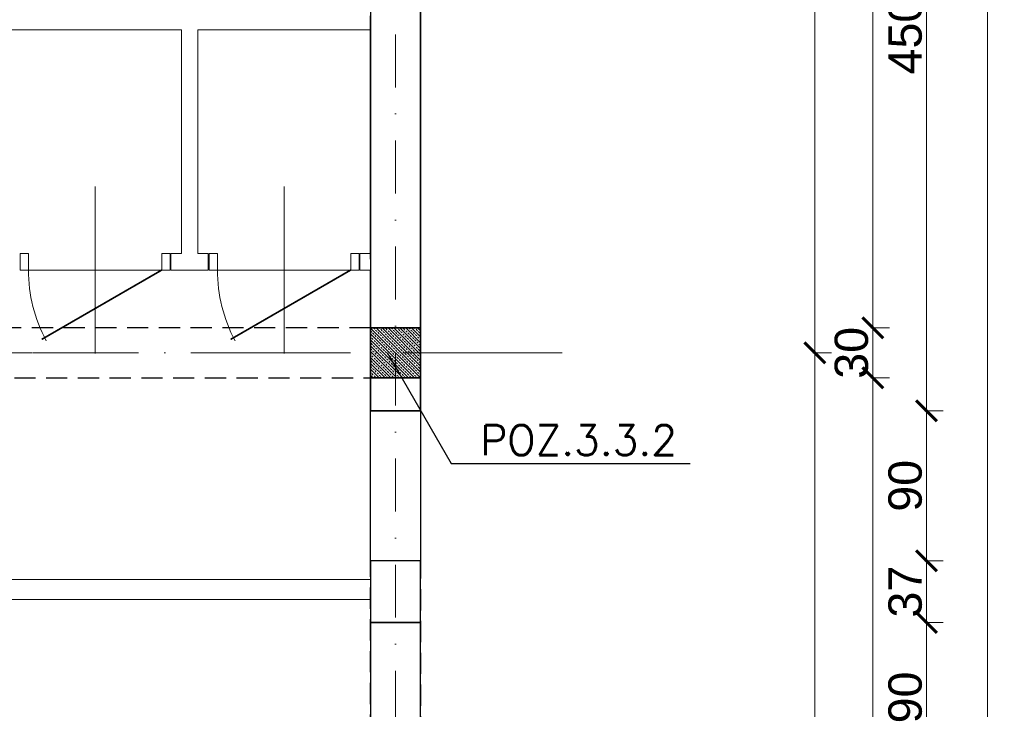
# Model space of a CAD drawing. Extents: x 4615668 to 9294084, y 5328875 to 10688993.
# Tile 40 of 67: x 4663045 to 4663636, y 5333537 to 5333950. Entities that reach past the tile are written whole.
import ezdxf

# ---------------------------------------------------------------- set-up
doc = ezdxf.new("R2010")
doc.units = 0
doc.header["$MEASUREMENT"] = 0
doc.linetypes.add('DASHDOT', pattern=[25.4, 12.7, -6.35, 0, -6.35])
doc.linetypes.add('DASHED', pattern=[19.05, 12.7, -6.35])
for name, color, linetype, lineweight in [('K-BELKI', 5, 'DASHED', 30), ('K-OPISY', 252, 'Continuous', 15), ('K-SCIANY CIENKI', 163, 'Continuous', 30), ('K-WIDOK', 45, 'Continuous', 20), ('K-WYMIARY', 7, 'Continuous', 15), ('Osie', 175, 'DASHDOT', 9)]:
    doc.layers.add(name, color=color, linetype=linetype, lineweight=lineweight)
doc.layers.add('sciany', color=1, linetype='Continuous')
doc.layers.add('STOLARKA', color=4, linetype='Continuous')
doc.styles.add('Arial Narrow 20', font='arial.ttf', dxfattribs={"height": 20})
doc.styles.add('Simplex', font='simplex.shx')
doc.dimstyles.new('1do100 ok', dxfattribs={"dimscale": 0.5, "dimtxt": 12, "dimasz": 25, "dimexe": 20, "dimexo": 0, "dimgap": 5, "dimtad": 1, "dimdec": 0, "dimzin": 9, "dimtxsty": 'Arial Narrow 20', "dimblk": 'ARCHTICK', "dimcen": 3, "dimdle": 20, "dimclrd": 256, "dimclre": 256, "dimclrt": 256, "dimadec": 0, "dimazin": 2, "dimtfac": 1, "dimtdec": 0, "dimtix": 1, "dimtmove": 2, "dimatfit": 3, "dimldrblk": 'NONE', "dimfxl": 0, "dimtvp": 1, "dimtolj": 1, "dimtzin": 0, "dimlwd": 5, "dimlwe": 5, "dimarcsym": 0})
doc.dimstyles.new('1do50', dxfattribs={"dimscale": 5, "dimtxt": 2.5, "dimasz": 2.5, "dimexe": 2.5, "dimexo": 0.5, "dimgap": 1, "dimtad": 1, "dimdec": 1, "dimrnd": 0.5, "dimzin": 12, "dimdsep": 46, "dimtxsty": 'Simplex', "dimblk": 'OBLIQUE', "dimcen": 0.5, "dimdle": 2.5, "dimclrd": 256, "dimclre": 256, "dimclrt": 256, "dimadec": 1, "dimazin": 3, "dimtfac": 1, "dimtdec": 1, "dimtix": 1, "dimtmove": 0, "dimatfit": 3, "dimfxl": 0, "dimtolj": 1, "dimtzin": 0, "dimarcsym": 0})

# ---------------------------------------------------------------- blocks, each defined once
blk = doc.blocks.new('_Oblique')
at = {"color": 0, "linetype": 'ByBlock', "lineweight": -2}
blk.add_line((-0.5, -0.5), (0.5, 0.5), dxfattribs=at)
blk = doc.blocks.new('G$C61CBF25F')
at = {"layer": 'Osie', "lineweight": 0, "ltscale": 2.5}
for p, q in [((1425, 0), (1425, 1880)), ((1525, 1240), (-5, 1240))]:
    blk.add_line(p, q, dxfattribs=at)
blk = doc.blocks.new('_ArchTick')
at = {"color": 0, "linetype": 'ByBlock', "const_width": 0.15}
blk.add_lwpolyline([(-0.5, -0.5), (0.5, 0.5)], dxfattribs=at)
blk = doc.blocks.new('*D7063')
at = {"layer": 'Defpoints', "color": 0}
for p in [(4663285.74, 5334580.6), (4663285.74, 5334305.57), (4661925.74, 5333765.57)]:
    blk.add_point(p, dxfattribs=at)
at = {"layer": 'K-WYMIARY', "lineweight": 5, "ltscale": 40}
for p, q in [((4661925.74, 5334579.35), (4661925.74, 5334590.6)), ((4663285.74, 5334579.35), (4663285.74, 5334590.6)), ((4661915.74, 5334580.6), (4663295.74, 5334580.6))]:
    blk.add_line(p, q, dxfattribs=at)
at = {"layer": 'K-WYMIARY', "linetype": 'ByBlock', "lineweight": 5, "xscale": 12.5, "yscale": 12.5, "zscale": 12.5, "rotation": 180}
blk.add_blockref('_ArchTick', (4661925.74, 5334580.6), dxfattribs=at)
at = {"layer": 'K-WYMIARY', "linetype": 'ByBlock', "lineweight": 5, "xscale": 12.5, "yscale": 12.5, "zscale": 12.5}
blk.add_blockref('_ArchTick', (4663285.74, 5334580.6), dxfattribs=at)
at = {"layer": 'K-WYMIARY', "lineweight": 0, "ltscale": 40, "insert": (4662605.74, 5334593.32), "char_height": 20, "attachment_point": 5, "style": 'Arial Narrow 20'}
blk.add_mtext('\\A1;1360', dxfattribs=at)
blk = doc.blocks.new('_None')
blk = doc.blocks.new('*D7065')
at = {"layer": 'Defpoints', "color": 0}
for p in [(4663285.71, 5334290.57), (4663370.74, 5333750.57), (4663522.35, 5333750.57)]:
    blk.add_point(p, dxfattribs=at)
at = {"layer": 'K-WYMIARY', "lineweight": 5, "ltscale": 40}
for p, q in [((4663522.35, 5334300.57), (4663522.35, 5333740.57)), ((4663521.1, 5334290.57), (4663532.35, 5334290.57)), ((4663521.1, 5333750.57), (4663532.35, 5333750.57))]:
    blk.add_line(p, q, dxfattribs=at)
at = {"layer": 'K-WYMIARY', "linetype": 'ByBlock', "lineweight": 5, "xscale": 12.5, "yscale": 12.5, "zscale": 12.5}
for p, rotation in [((4663522.35, 5334290.57), 90), ((4663522.35, 5333750.57), 270)]:
    blk.add_blockref('_ArchTick', p, dxfattribs=dict(at, rotation=rotation))
at = {"layer": 'K-WYMIARY', "lineweight": 0, "ltscale": 40, "insert": (4663509.64, 5334020.57), "char_height": 20, "attachment_point": 5, "rotation": 90, "style": 'Arial Narrow 20'}
blk.add_mtext('\\A1;540', dxfattribs=at)
blk = doc.blocks.new('*D7066')
at = {"layer": 'Defpoints', "color": 0}
for p in [(4663370.74, 5333750.57), (4663370.74, 5333150.57), (4663522.35, 5333150.57)]:
    blk.add_point(p, dxfattribs=at)
at = {"layer": 'K-WYMIARY', "lineweight": 5, "ltscale": 40}
for p, q in [((4663522.35, 5333760.57), (4663522.35, 5333140.57)), ((4663521.1, 5333750.57), (4663532.35, 5333750.57)), ((4663521.1, 5333150.57), (4663532.35, 5333150.57))]:
    blk.add_line(p, q, dxfattribs=at)
at = {"layer": 'K-WYMIARY', "linetype": 'ByBlock', "lineweight": 5, "xscale": 12.5, "yscale": 12.5, "zscale": 12.5}
for p, rotation in [((4663522.35, 5333750.57), 90), ((4663522.35, 5333150.57), 270)]:
    blk.add_blockref('_ArchTick', p, dxfattribs=dict(at, rotation=rotation))
at = {"layer": 'K-WYMIARY', "lineweight": 0, "ltscale": 40, "insert": (4663509.64, 5333450.57), "char_height": 20, "attachment_point": 5, "rotation": 90, "style": 'Arial Narrow 20'}
blk.add_mtext('\\A1;600', dxfattribs=at)
blk = doc.blocks.new('*D7072')
at = {"layer": 'Defpoints', "color": 0}
for p in [(4663285.74, 5333765.57), (4663557.07, 5333765.57), (4663285.74, 5333165.57)]:
    blk.add_point(p, dxfattribs=at)
at = {"layer": 'K-WYMIARY', "lineweight": 5, "ltscale": 40}
for p, q in [((4663557.07, 5333155.57), (4663557.07, 5333775.57)), ((4663555.82, 5333765.57), (4663567.07, 5333765.57)), ((4663555.82, 5333165.57), (4663567.07, 5333165.57))]:
    blk.add_line(p, q, dxfattribs=at)
at = {"layer": 'K-WYMIARY', "linetype": 'ByBlock', "lineweight": 5, "xscale": 12.5, "yscale": 12.5, "zscale": 12.5}
for p, rotation in [((4663557.07, 5333765.57), 90), ((4663557.07, 5333165.57), 270)]:
    blk.add_blockref('_ArchTick', p, dxfattribs=dict(at, rotation=rotation))
at = {"layer": 'K-WYMIARY', "lineweight": 0, "ltscale": 40, "insert": (4663544.36, 5333465.57), "char_height": 20, "attachment_point": 5, "rotation": 90, "style": 'Arial Narrow 20'}
blk.add_mtext('\\A1;600', dxfattribs=at)
blk = doc.blocks.new('*D7073')
at = {"layer": 'Defpoints', "color": 0}
for p in [(4663285.74, 5333765.57), (4663285.63, 5333735.57), (4663557.07, 5333735.57)]:
    blk.add_point(p, dxfattribs=at)
at = {"layer": 'K-WYMIARY', "lineweight": 5, "ltscale": 40}
for p, q in [((4663557.07, 5333765.57), (4663557.07, 5333778.07)), ((4663557.07, 5333775.57), (4663557.07, 5333725.57)), ((4663555.82, 5333765.57), (4663567.07, 5333765.57)), ((4663555.82, 5333735.57), (4663567.07, 5333735.57)), ((4663557.07, 5333735.57), (4663557.07, 5333723.07))]:
    blk.add_line(p, q, dxfattribs=at)
at = {"layer": 'K-WYMIARY', "linetype": 'ByBlock', "lineweight": 5, "xscale": 12.5, "yscale": 12.5, "zscale": 12.5}
for p, rotation in [((4663557.07, 5333765.57), 270), ((4663557.07, 5333735.57), 90)]:
    blk.add_blockref('_ArchTick', p, dxfattribs=dict(at, rotation=rotation))
at = {"layer": 'K-WYMIARY', "lineweight": 0, "ltscale": 40, "insert": (4663544.35, 5333750.57), "char_height": 20, "attachment_point": 5, "rotation": 90, "style": 'Arial Narrow 20'}
blk.add_mtext('\\A1;30', dxfattribs=at)
blk = doc.blocks.new('*D7074')
at = {"layer": 'Defpoints', "color": 0}
for p in [(4663285.74, 5334275.56), (4663557.07, 5334275.56), (4663283.91, 5333765.57)]:
    blk.add_point(p, dxfattribs=at)
at = {"layer": 'K-WYMIARY', "lineweight": 5, "ltscale": 40}
for p, q in [((4663557.07, 5333755.57), (4663557.07, 5334285.56)), ((4663555.82, 5334275.56), (4663567.07, 5334275.56)), ((4663555.82, 5333765.57), (4663567.07, 5333765.57))]:
    blk.add_line(p, q, dxfattribs=at)
at = {"layer": 'K-WYMIARY', "linetype": 'ByBlock', "lineweight": 5, "xscale": 12.5, "yscale": 12.5, "zscale": 12.5}
for p, rotation in [((4663557.07, 5334275.56), 90), ((4663557.07, 5333765.57), 270)]:
    blk.add_blockref('_ArchTick', p, dxfattribs=dict(at, rotation=rotation))
at = {"layer": 'K-WYMIARY', "lineweight": 0, "ltscale": 40, "insert": (4663544.36, 5334020.57), "char_height": 20, "attachment_point": 5, "rotation": 90, "style": 'Arial Narrow 20'}
blk.add_mtext('\\A1;510', dxfattribs=at)
blk = doc.blocks.new('*D7085')
at = {"layer": 'Defpoints', "color": 0}
for p in [(4663285.74, 5333588.88), (4663589.29, 5333588.88), (4663285.74, 5333498.92)]:
    blk.add_point(p, dxfattribs=at)
at = {"layer": 'K-WYMIARY', "lineweight": 5, "ltscale": 40}
for p, q in [((4663589.29, 5333488.92), (4663589.29, 5333598.88)), ((4663588.04, 5333588.88), (4663599.29, 5333588.88)), ((4663588.04, 5333498.92), (4663599.29, 5333498.92))]:
    blk.add_line(p, q, dxfattribs=at)
at = {"layer": 'K-WYMIARY', "linetype": 'ByBlock', "lineweight": 5, "xscale": 12.5, "yscale": 12.5, "zscale": 12.5}
for p, rotation in [((4663589.29, 5333588.88), 90), ((4663589.29, 5333498.92), 270)]:
    blk.add_blockref('_ArchTick', p, dxfattribs=dict(at, rotation=rotation))
at = {"layer": 'K-WYMIARY', "lineweight": 0, "ltscale": 40, "insert": (4663576.58, 5333543.9), "char_height": 20, "attachment_point": 5, "rotation": 90, "style": 'Arial Narrow 20'}
blk.add_mtext('\\A1;90', dxfattribs=at)
blk = doc.blocks.new('*D7086')
at = {"layer": 'Defpoints', "color": 0}
for p in [(4663285.74, 5333625.82), (4663589.29, 5333625.82), (4663285.74, 5333588.88)]:
    blk.add_point(p, dxfattribs=at)
at = {"layer": 'K-WYMIARY', "lineweight": 5, "ltscale": 40}
for p, q in [((4663589.29, 5333578.88), (4663589.29, 5333635.82)), ((4663588.04, 5333625.82), (4663599.29, 5333625.82)), ((4663588.04, 5333588.88), (4663599.29, 5333588.88))]:
    blk.add_line(p, q, dxfattribs=at)
at = {"layer": 'K-WYMIARY', "linetype": 'ByBlock', "lineweight": 5, "xscale": 12.5, "yscale": 12.5, "zscale": 12.5}
for p, rotation in [((4663589.29, 5333625.82), 90), ((4663589.29, 5333588.88), 270)]:
    blk.add_blockref('_ArchTick', p, dxfattribs=dict(at, rotation=rotation))
at = {"layer": 'K-WYMIARY', "lineweight": 0, "ltscale": 40, "insert": (4663576.58, 5333607.35), "char_height": 20, "attachment_point": 5, "rotation": 90, "style": 'Arial Narrow 20'}
blk.add_mtext('\\A1;37', dxfattribs=at)
blk = doc.blocks.new('*D7087')
at = {"layer": 'Defpoints', "color": 0}
for p in [(4663285.74, 5333715.82), (4663589.29, 5333715.82), (4663285.74, 5333625.82)]:
    blk.add_point(p, dxfattribs=at)
at = {"layer": 'K-WYMIARY', "lineweight": 5, "ltscale": 40}
for p, q in [((4663589.29, 5333615.82), (4663589.29, 5333725.82)), ((4663588.04, 5333715.82), (4663599.29, 5333715.82)), ((4663588.04, 5333625.82), (4663599.29, 5333625.82))]:
    blk.add_line(p, q, dxfattribs=at)
at = {"layer": 'K-WYMIARY', "linetype": 'ByBlock', "lineweight": 5, "xscale": 12.5, "yscale": 12.5, "zscale": 12.5}
for p, rotation in [((4663589.29, 5333715.82), 90), ((4663589.29, 5333625.82), 270)]:
    blk.add_blockref('_ArchTick', p, dxfattribs=dict(at, rotation=rotation))
at = {"layer": 'K-WYMIARY', "lineweight": 0, "ltscale": 40, "insert": (4663576.58, 5333670.82), "char_height": 20, "attachment_point": 5, "rotation": 90, "style": 'Arial Narrow 20'}
blk.add_mtext('\\A1;90', dxfattribs=at)
blk = doc.blocks.new('*D7088')
at = {"layer": 'Defpoints', "color": 0}
for p in [(4663285.74, 5334165.82), (4663589.29, 5334165.82), (4663285.74, 5333715.82)]:
    blk.add_point(p, dxfattribs=at)
at = {"layer": 'K-WYMIARY', "lineweight": 5, "ltscale": 40}
for p, q in [((4663589.29, 5333705.82), (4663589.29, 5334175.82)), ((4663588.04, 5334165.82), (4663599.29, 5334165.82)), ((4663588.04, 5333715.82), (4663599.29, 5333715.82))]:
    blk.add_line(p, q, dxfattribs=at)
at = {"layer": 'K-WYMIARY', "linetype": 'ByBlock', "lineweight": 5, "xscale": 12.5, "yscale": 12.5, "zscale": 12.5}
for p, rotation in [((4663589.29, 5334165.82), 90), ((4663589.29, 5333715.82), 270)]:
    blk.add_blockref('_ArchTick', p, dxfattribs=dict(at, rotation=rotation))
at = {"layer": 'K-WYMIARY', "lineweight": 0, "ltscale": 40, "insert": (4663576.58, 5333940.82), "char_height": 20, "attachment_point": 5, "rotation": 90, "style": 'Arial Narrow 20'}
blk.add_mtext('\\A1;450', dxfattribs=at)
blk = doc.blocks.new('*D7091')
at = {"layer": 'Defpoints', "color": 0}
for p in [(4663285.74, 5334305.57), (4663285.74, 5332595.57), (4663625.99, 5332595.57)]:
    blk.add_point(p, dxfattribs=at)
at = {"layer": 'K-WYMIARY', "lineweight": 5, "ltscale": 40}
for p, q in [((4663625.99, 5334315.57), (4663625.99, 5332585.57)), ((4663624.74, 5334305.57), (4663635.99, 5334305.57)), ((4663624.74, 5332595.57), (4663635.99, 5332595.57))]:
    blk.add_line(p, q, dxfattribs=at)
at = {"layer": 'K-WYMIARY', "linetype": 'ByBlock', "lineweight": 5, "xscale": 12.5, "yscale": 12.5, "zscale": 12.5}
for p, rotation in [((4663625.99, 5334305.57), 90), ((4663625.99, 5332595.57), 270)]:
    blk.add_blockref('_ArchTick', p, dxfattribs=dict(at, rotation=rotation))
at = {"layer": 'K-WYMIARY', "lineweight": 0, "ltscale": 40, "insert": (4663613.28, 5333450.57), "char_height": 20, "attachment_point": 5, "rotation": 90, "style": 'Arial Narrow 20'}
blk.add_mtext('\\A1;1710', dxfattribs=at)

msp = doc.modelspace()

# ---------------------------------------------------------------- linework, layer by layer
at = {"layer": 'K-BELKI'}
for points in [[(4663285.74, 5332625.57), (4663255.74, 5332625.57), (4663255.74, 5334275.57), (4663285.74, 5334275.57)], [(4663255.74, 5333765.57), (4662165.74, 5333765.57), (4662165.74, 5333735.57), (4663255.74, 5333735.57)]]:
    msp.add_lwpolyline(points, close=True, dxfattribs=at)
at = {"layer": 'K-BELKI', "color": 5, "ltscale": 40}
for points in [[(4663285.74, 5333625.82), (4663255.74, 5333625.82), (4663255.74, 5333715.82), (4663285.74, 5333715.82)], [(4663255.74, 5333498.92), (4663285.74, 5333498.92), (4663285.74, 5333588.88), (4663255.74, 5333588.88)]]:
    msp.add_lwpolyline(points, close=True, dxfattribs=at)
at = {"layer": 'K-SCIANY CIENKI'}
for p, q in [((4663255.74, 5334165.82), (4663255.74, 5333765.57)), ((4663285.74, 5333765.57), (4663285.74, 5334165.82)), ((4663285.74, 5334165.82), (4663285.74, 5333715.82)), ((4663255.74, 5333810.22), (4663255.74, 5333944.35)), ((4663255.74, 5333715.82), (4663255.74, 5333800.22)), ((4663255.74, 5333765.57), (4663285.74, 5333765.57)), ((4663285.74, 5333735.57), (4663255.74, 5333735.57)), ((4663255.74, 5333735.57), (4663255.74, 5333715.82)), ((4663285.74, 5333715.82), (4663285.74, 5333735.57)), ((4663285.74, 5333715.82), (4663255.74, 5333715.82)), ((4663255.74, 5333715.82), (4663285.74, 5333715.82)), ((4663285.74, 5333625.82), (4663255.74, 5333625.82)), ((4663255.74, 5333625.82), (4663255.74, 5333588.88)), ((4663285.74, 5333588.88), (4663285.74, 5333625.82)), ((4663255.74, 5333588.88), (4663285.74, 5333588.88))]:
    msp.add_line(p, q, dxfattribs=at)
at = {"layer": 'K-SCIANY CIENKI', "linetype": 'ByBlock', "lineweight": -2}
msp.add_line((4663255.74, 5333735.57), (4663256.1, 5333735.57), dxfattribs=at)
msp.add_lwpolyline([(4663255.74, 5333716), (4663255.74, 5333735.57)], dxfattribs=at)
at = {"layer": 'K-SCIANY CIENKI'}
msp.add_solid([(4663255.77, 5333716), (4663255.74, 5333715.82), (4663255.71, 5333716)], dxfattribs=at)
at = {"layer": 'K-WIDOK', "linetype": 'Continuous', "lineweight": 0}
for p, q in [((4663255.74, 5333765.45), (4663285.63, 5333735.57)), ((4663257.41, 5333765.55), (4663258.29, 5333764.67)), ((4663259.17, 5333765.57), (4663285.74, 5333738.99)), ((4663260.93, 5333765.57), (4663261.39, 5333765.11)), ((4663262.7, 5333765.57), (4663285.74, 5333742.52)), ((4663264.47, 5333765.57), (4663264.48, 5333765.55)), ((4663264.92, 5333765.11), (4663265.81, 5333764.23)), ((4663266.24, 5333765.57), (4663285.74, 5333746.06)), ((4663268.02, 5333765.55), (4663268.9, 5333764.67)), ((4663269.77, 5333765.57), (4663285.74, 5333749.59)), ((4663271.54, 5333765.57), (4663271.99, 5333765.11)), ((4663273.31, 5333765.57), (4663285.74, 5333753.13)), ((4663275.07, 5333765.57), (4663275.09, 5333765.55)), ((4663275.53, 5333765.11), (4663276.41, 5333764.23)), ((4663276.84, 5333765.57), (4663285.74, 5333756.66)), ((4663278.62, 5333765.55), (4663279.51, 5333764.67)), ((4663280.38, 5333765.57), (4663285.74, 5333760.2)), ((4663282.15, 5333765.57), (4663282.6, 5333765.11)), ((4663283.91, 5333765.57), (4663285.74, 5333763.74)), ((4663285.68, 5333765.57), (4663285.69, 5333765.55)), ((4663255.74, 5333763.68), (4663256.53, 5333762.9)), ((4663255.74, 5333761.92), (4663282.09, 5333735.57)), ((4663255.74, 5333760.15), (4663256.08, 5333759.81)), ((4663256.53, 5333759.37), (4663257.41, 5333758.48)), ((4663256.97, 5333762.46), (4663257.85, 5333761.58)), ((4663258.29, 5333761.13), (4663259.18, 5333760.25)), ((4663258.74, 5333764.23), (4663259.62, 5333763.34)), ((4663259.62, 5333759.81), (4663260.5, 5333758.92)), ((4663260.06, 5333762.9), (4663260.94, 5333762.02)), ((4663261.39, 5333761.58), (4663262.27, 5333760.69)), ((4663261.83, 5333764.67), (4663262.71, 5333763.79)), ((4663262.71, 5333760.25), (4663263.6, 5333759.37)), ((4663263.15, 5333763.34), (4663264.04, 5333762.46)), ((4663264.04, 5333758.92), (4663264.92, 5333758.04)), ((4663264.48, 5333762.02), (4663265.36, 5333761.13)), ((4663265.81, 5333760.69), (4663266.69, 5333759.81)), ((4663266.25, 5333763.79), (4663267.13, 5333762.9)), ((4663267.13, 5333759.37), (4663268.02, 5333758.48)), ((4663267.57, 5333762.46), (4663268.46, 5333761.58)), ((4663268.9, 5333761.13), (4663269.78, 5333760.25)), ((4663269.34, 5333764.23), (4663270.23, 5333763.34)), ((4663270.23, 5333759.81), (4663271.11, 5333758.92)), ((4663270.67, 5333762.9), (4663271.55, 5333762.02)), ((4663271.99, 5333761.58), (4663272.88, 5333760.69)), ((4663272.44, 5333764.67), (4663273.32, 5333763.79)), ((4663273.32, 5333760.25), (4663274.2, 5333759.37)), ((4663273.76, 5333763.34), (4663274.64, 5333762.46)), ((4663274.64, 5333758.92), (4663275.53, 5333758.04)), ((4663275.09, 5333762.02), (4663275.97, 5333761.13)), ((4663276.41, 5333760.69), (4663277.3, 5333759.81)), ((4663276.85, 5333763.79), (4663277.74, 5333762.9)), ((4663277.74, 5333759.37), (4663278.62, 5333758.48)), ((4663278.18, 5333762.46), (4663279.06, 5333761.58)), ((4663279.51, 5333761.13), (4663280.39, 5333760.25)), ((4663279.95, 5333764.23), (4663280.83, 5333763.34)), ((4663280.83, 5333759.81), (4663281.72, 5333758.92)), ((4663281.27, 5333762.9), (4663282.16, 5333762.02)), ((4663282.6, 5333761.58), (4663283.48, 5333760.69)), ((4663283.04, 5333764.67), (4663283.93, 5333763.79)), ((4663283.93, 5333760.25), (4663284.81, 5333759.37)), ((4663284.37, 5333763.34), (4663285.25, 5333762.46)), ((4663285.25, 5333758.92), (4663285.74, 5333758.43)), ((4663285.69, 5333762.02), (4663285.74, 5333761.97)), ((4663255.74, 5333758.38), (4663278.56, 5333735.57)), ((4663255.74, 5333754.85), (4663275.02, 5333735.57)), ((4663255.74, 5333753.08), (4663256.53, 5333752.3)), ((4663256.08, 5333756.27), (4663256.97, 5333755.39)), ((4663257.41, 5333754.95), (4663258.29, 5333754.06)), ((4663257.85, 5333758.04), (4663258.74, 5333757.16)), ((4663258.74, 5333753.62), (4663259.62, 5333752.74)), ((4663259.18, 5333756.71), (4663260.06, 5333755.83)), ((4663260.5, 5333755.39), (4663261.39, 5333754.51)), ((4663260.94, 5333758.48), (4663261.83, 5333757.6)), ((4663261.83, 5333754.06), (4663262.71, 5333753.18)), ((4663262.27, 5333757.16), (4663263.15, 5333756.27)), ((4663263.6, 5333755.83), (4663264.48, 5333754.95)), ((4663264.92, 5333754.51), (4663265.81, 5333753.62)), ((4663265.36, 5333757.6), (4663266.25, 5333756.71)), ((4663266.25, 5333753.18), (4663267.13, 5333752.3)), ((4663266.69, 5333756.27), (4663267.57, 5333755.39)), ((4663268.02, 5333754.95), (4663268.9, 5333754.06)), ((4663268.46, 5333758.04), (4663269.34, 5333757.16)), ((4663269.34, 5333753.62), (4663270.23, 5333752.74)), ((4663269.78, 5333756.71), (4663270.67, 5333755.83)), ((4663271.11, 5333755.39), (4663271.99, 5333754.51)), ((4663271.55, 5333758.48), (4663272.44, 5333757.6)), ((4663272.44, 5333754.06), (4663273.32, 5333753.18)), ((4663272.88, 5333757.16), (4663273.76, 5333756.27)), ((4663274.2, 5333755.83), (4663275.09, 5333754.95)), ((4663275.53, 5333754.51), (4663276.41, 5333753.62)), ((4663275.97, 5333757.6), (4663276.85, 5333756.71)), ((4663276.85, 5333753.18), (4663277.74, 5333752.3)), ((4663277.3, 5333756.27), (4663278.18, 5333755.39)), ((4663278.62, 5333754.95), (4663279.51, 5333754.06)), ((4663279.06, 5333758.04), (4663279.95, 5333757.16)), ((4663279.95, 5333753.62), (4663280.83, 5333752.74)), ((4663280.39, 5333756.71), (4663281.27, 5333755.83)), ((4663281.72, 5333755.39), (4663282.6, 5333754.51)), ((4663282.16, 5333758.48), (4663283.04, 5333757.6)), ((4663283.04, 5333754.06), (4663283.93, 5333753.18)), ((4663283.48, 5333757.16), (4663284.37, 5333756.27)), ((4663284.81, 5333755.83), (4663285.69, 5333754.95)), ((4663255.74, 5333751.31), (4663271.49, 5333735.57)), ((4663255.74, 5333749.54), (4663256.08, 5333749.2)), ((4663255.74, 5333747.77), (4663267.95, 5333735.57)), ((4663256.53, 5333748.76), (4663257.41, 5333747.88)), ((4663256.97, 5333751.85), (4663257.85, 5333750.97)), ((4663257.85, 5333747.43), (4663258.74, 5333746.55)), ((4663258.29, 5333750.53), (4663259.18, 5333749.64)), ((4663259.62, 5333749.2), (4663260.5, 5333748.32)), ((4663260.06, 5333752.3), (4663260.94, 5333751.41)), ((4663260.94, 5333747.88), (4663261.83, 5333746.99)), ((4663261.39, 5333750.97), (4663262.27, 5333750.09)), ((4663262.71, 5333749.64), (4663263.6, 5333748.76)), ((4663263.15, 5333752.74), (4663264.04, 5333751.85)), ((4663264.04, 5333748.32), (4663264.92, 5333747.43)), ((4663264.48, 5333751.41), (4663265.36, 5333750.53)), ((4663265.36, 5333746.99), (4663266.25, 5333746.11)), ((4663265.81, 5333750.09), (4663266.69, 5333749.2)), ((4663267.13, 5333748.76), (4663268.02, 5333747.88)), ((4663267.57, 5333751.85), (4663268.46, 5333750.97)), ((4663268.46, 5333747.43), (4663269.34, 5333746.55)), ((4663268.9, 5333750.53), (4663269.78, 5333749.64)), ((4663270.23, 5333749.2), (4663271.11, 5333748.32)), ((4663270.67, 5333752.3), (4663271.55, 5333751.41)), ((4663271.55, 5333747.88), (4663272.44, 5333746.99)), ((4663271.99, 5333750.97), (4663272.88, 5333750.09)), ((4663273.32, 5333749.64), (4663274.2, 5333748.76)), ((4663273.76, 5333752.74), (4663274.64, 5333751.85)), ((4663274.64, 5333748.32), (4663275.53, 5333747.43)), ((4663275.09, 5333751.41), (4663275.97, 5333750.53)), ((4663275.97, 5333746.99), (4663276.85, 5333746.11)), ((4663276.41, 5333750.09), (4663277.3, 5333749.2)), ((4663277.74, 5333748.76), (4663278.62, 5333747.88)), ((4663278.18, 5333751.85), (4663279.06, 5333750.97)), ((4663279.06, 5333747.43), (4663279.95, 5333746.55)), ((4663279.51, 5333750.53), (4663280.39, 5333749.64)), ((4663280.83, 5333749.2), (4663281.72, 5333748.32)), ((4663281.27, 5333752.3), (4663282.16, 5333751.41)), ((4663282.16, 5333747.88), (4663283.04, 5333746.99)), ((4663282.6, 5333750.97), (4663283.48, 5333750.09)), ((4663283.93, 5333749.64), (4663284.81, 5333748.76)), ((4663284.37, 5333752.74), (4663285.25, 5333751.85)), ((4663285.25, 5333748.32), (4663285.74, 5333747.83)), ((4663285.69, 5333751.41), (4663285.74, 5333751.36)), ((4663255.74, 5333744.24), (4663264.42, 5333735.57)), ((4663255.74, 5333742.47), (4663256.53, 5333741.69)), ((4663256.08, 5333745.67), (4663256.97, 5333744.78)), ((4663256.97, 5333741.25), (4663257.85, 5333740.36)), ((4663257.41, 5333744.34), (4663258.29, 5333743.46)), ((4663258.74, 5333743.01), (4663259.62, 5333742.13)), ((4663259.18, 5333746.11), (4663260.06, 5333745.22)), ((4663260.06, 5333741.69), (4663260.94, 5333740.81)), ((4663260.5, 5333744.78), (4663261.39, 5333743.9)), ((4663261.83, 5333743.46), (4663262.71, 5333742.57)), ((4663262.27, 5333746.55), (4663263.15, 5333745.67)), ((4663263.15, 5333742.13), (4663264.04, 5333741.25)), ((4663263.6, 5333745.22), (4663264.48, 5333744.34)), ((4663264.92, 5333743.9), (4663265.81, 5333743.01)), ((4663266.25, 5333742.57), (4663267.13, 5333741.69)), ((4663266.69, 5333745.67), (4663267.57, 5333744.78)), ((4663267.57, 5333741.25), (4663268.46, 5333740.36)), ((4663268.02, 5333744.34), (4663268.9, 5333743.46)), ((4663269.34, 5333743.01), (4663270.23, 5333742.13)), ((4663269.78, 5333746.11), (4663270.67, 5333745.22)), ((4663270.67, 5333741.69), (4663271.55, 5333740.81)), ((4663271.11, 5333744.78), (4663271.99, 5333743.9)), ((4663272.44, 5333743.46), (4663273.32, 5333742.57)), ((4663272.88, 5333746.55), (4663273.76, 5333745.67)), ((4663273.76, 5333742.13), (4663274.64, 5333741.25)), ((4663274.2, 5333745.22), (4663275.09, 5333744.34)), ((4663275.53, 5333743.9), (4663276.41, 5333743.01)), ((4663276.85, 5333742.57), (4663277.74, 5333741.69)), ((4663277.3, 5333745.67), (4663278.18, 5333744.78)), ((4663278.18, 5333741.25), (4663279.06, 5333740.36)), ((4663278.62, 5333744.34), (4663279.51, 5333743.46)), ((4663279.95, 5333743.01), (4663280.83, 5333742.13)), ((4663280.39, 5333746.11), (4663281.27, 5333745.22)), ((4663281.27, 5333741.69), (4663282.16, 5333740.81)), ((4663281.72, 5333744.78), (4663282.6, 5333743.9)), ((4663283.04, 5333743.46), (4663283.93, 5333742.57)), ((4663283.48, 5333746.55), (4663284.37, 5333745.67)), ((4663284.37, 5333742.13), (4663285.25, 5333741.25)), ((4663284.81, 5333745.22), (4663285.69, 5333744.34)), ((4663255.74, 5333740.7), (4663260.88, 5333735.57)), ((4663255.74, 5333738.94), (4663256.08, 5333738.6)), ((4663255.74, 5333737.17), (4663257.35, 5333735.57)), ((4663256.53, 5333738.15), (4663257.41, 5333737.27)), ((4663257.85, 5333736.83), (4663258.74, 5333735.94)), ((4663258.29, 5333739.92), (4663259.18, 5333739.04)), ((4663259.62, 5333738.6), (4663260.5, 5333737.71)), ((4663260.94, 5333737.27), (4663261.83, 5333736.39)), ((4663261.39, 5333740.36), (4663262.27, 5333739.48)), ((4663262.27, 5333735.94), (4663262.65, 5333735.57)), ((4663262.71, 5333739.04), (4663263.6, 5333738.15)), ((4663264.04, 5333737.71), (4663264.92, 5333736.83)), ((4663264.48, 5333740.81), (4663265.36, 5333739.92)), ((4663265.36, 5333736.39), (4663266.18, 5333735.57)), ((4663265.81, 5333739.48), (4663266.69, 5333738.6)), ((4663267.13, 5333738.15), (4663268.02, 5333737.27)), ((4663268.46, 5333736.83), (4663269.34, 5333735.94)), ((4663268.9, 5333739.92), (4663269.78, 5333739.04)), ((4663270.23, 5333738.6), (4663271.11, 5333737.71)), ((4663271.55, 5333737.27), (4663272.44, 5333736.39)), ((4663271.99, 5333740.36), (4663272.88, 5333739.48)), ((4663272.88, 5333735.94), (4663273.26, 5333735.57)), ((4663273.32, 5333739.04), (4663274.2, 5333738.15)), ((4663274.64, 5333737.71), (4663275.53, 5333736.83)), ((4663275.09, 5333740.81), (4663275.97, 5333739.92)), ((4663275.97, 5333736.39), (4663276.79, 5333735.57)), ((4663276.41, 5333739.48), (4663277.3, 5333738.6)), ((4663277.74, 5333738.15), (4663278.62, 5333737.27)), ((4663279.06, 5333736.83), (4663279.95, 5333735.94)), ((4663279.51, 5333739.92), (4663280.39, 5333739.04)), ((4663280.83, 5333738.6), (4663281.72, 5333737.71)), ((4663282.16, 5333737.27), (4663283.04, 5333736.39)), ((4663282.6, 5333740.36), (4663283.48, 5333739.48)), ((4663283.48, 5333735.94), (4663283.86, 5333735.57)), ((4663283.93, 5333739.04), (4663284.81, 5333738.15)), ((4663285.25, 5333737.71), (4663285.74, 5333737.22)), ((4663285.69, 5333740.81), (4663285.74, 5333740.75))]:
    msp.add_line(p, q, dxfattribs=at)
at = {"layer": 'K-WYMIARY', "lineweight": 15}
for p, q in [((4663142.38, 5333944.35), (4663038.58, 5333944.35)), ((4663142.38, 5333810.22), (4663142.38, 5333944.35)), ((4663255.74, 5333944.35), (4663152.17, 5333944.35)), ((4663152.17, 5333944.35), (4663152.17, 5333810.22)), ((4663135.98, 5333800.22), (4663135.98, 5333810.22)), ((4663135.98, 5333810.22), (4663142.38, 5333810.22)), ((4663152.17, 5333810.22), (4663158.35, 5333810.22)), ((4663158.35, 5333810.22), (4663158.35, 5333800.22)), ((4663255.74, 5333810.22), (4663249.35, 5333810.22)), ((4663249.35, 5333810.22), (4663249.35, 5333800.22)), ((4663158.35, 5333800.22), (4663135.98, 5333800.22)), ((4663249.35, 5333800.22), (4663255.74, 5333800.22)), ((4663255.74, 5333800.22), (4663255.74, 5333800.22)), ((4663255.74, 5333800.22), (4663255.74, 5333800.22)), ((4663255.74, 5333614.57), (4662924.58, 5333614.57)), ((4662865.74, 5333602.57), (4663255.74, 5333602.57))]:
    msp.add_line(p, q, dxfattribs=at).dxf.unprotected_set("ltscale", 0)
at = {"layer": 'Osie', "lineweight": 0, "ltscale": 5}
msp.add_line((4663370.74, 5333750.57), (4662050.59, 5333750.57), dxfattribs=at)
msp.add_line((4663370.74, 5333750.57), (4662050.59, 5333750.57), dxfattribs=at)
at = {"layer": 'sciany', "ltscale": 40}
for p, q in [((4663285.74, 5333765.57), (4663255.74, 5333765.57)), ((4663255.74, 5333765.57), (4663255.74, 5333735.57)), ((4663285.74, 5333735.57), (4663285.74, 5333765.57)), ((4663255.74, 5333735.57), (4663285.74, 5333735.57))]:
    msp.add_line(p, q, dxfattribs=at)
at = {"layer": 'STOLARKA', "color": 252, "linetype": 'Continuous', "lineweight": 0}
for p, q in [((4663090.48, 5333750.22), (4663090.48, 5333850.22)), ((4663203.85, 5333750.22), (4663203.85, 5333850.22)), ((4663050.48, 5333800.22), (4663130.48, 5333800.22)), ((4663163.85, 5333800.22), (4663243.85, 5333800.22))]:
    msp.add_line(p, q, dxfattribs=at)
for points in [[(4663050.48, 5333810.22), (4663050.48, 5333800.22), (4663045.48, 5333800.22), (4663045.48, 5333810.22)], [(4663130.48, 5333810.22), (4663130.48, 5333800.22), (4663135.48, 5333800.22), (4663135.48, 5333810.22)], [(4663163.85, 5333810.22), (4663163.85, 5333800.22), (4663158.85, 5333800.22), (4663158.85, 5333810.22)], [(4663243.85, 5333810.22), (4663243.85, 5333800.22), (4663248.85, 5333800.22), (4663248.85, 5333810.22)]]:
    msp.add_lwpolyline(points, close=True, dxfattribs=at)
at = {"layer": 'STOLARKA', "color": 252, "linetype": 'Continuous', "lineweight": 0, "const_width": 1}
for points in [[(4663130.48, 5333800.22), (4663058.42, 5333758.62)], [(4663243.85, 5333800.22), (4663171.79, 5333758.62)]]:
    msp.add_lwpolyline(points, dxfattribs=at)
at = {"layer": 'STOLARKA', "color": 252, "linetype": 'Continuous', "lineweight": 0}
for centre in [(4663140.48, 5333800.22), (4663253.85, 5333800.22)]:
    msp.add_arc(centre, 90, 180, 208.08979, dxfattribs=at)

# ---------------------------------------------------------------- block references
at = {"lineweight": 0, "ltscale": 40}
msp.add_blockref('G$C61CBF25F', (4661845.74, 5332510.57), dxfattribs=at)

# ---------------------------------------------------------------- texts
at = {"layer": 'K-OPISY', "insert": (4663321.55, 5333689.23), "char_height": 18, "attachment_point": 7, "style": 'Simplex'}
msp.add_mtext('{\\C0;POZ.3.3.2}', dxfattribs=at)

# ---------------------------------------------------------------- dimensions: what is measured, and where the dimension line sits
at = {"layer": 'K-WYMIARY', "lineweight": 0, "ltscale": 40}
dim = msp.add_linear_dim(base=(4663285.74, 5334580.6), p1=(4661925.74, 5333765.57), p2=(4663285.74, 5334305.57), dimstyle='1do100 ok', override={"dimfxl": 2.5}, dxfattribs=at)
dim.commit()
dim.dimension.update_dxf_attribs({"geometry": '*D7063', "text_midpoint": (4662605.74, 5334593.32)})
for base, p1, p2, picture, middle in [((4663625.99, 5332595.57), (4663285.74, 5334305.57), (4663285.74, 5332595.57), '*D7091', (4663613.28, 5333450.57)), ((4663522.35, 5333750.57), (4663285.71, 5334290.57), (4663370.74, 5333750.57), '*D7065', (4663509.64, 5334020.57)), ((4663557.07, 5334275.56), (4663283.91, 5333765.57), (4663285.74, 5334275.56), '*D7074', (4663544.36, 5334020.57)), ((4663589.29, 5334165.82), (4663285.74, 5333715.82), (4663285.74, 5334165.82), '*D7088', (4663576.58, 5333940.82)), ((4663557.07, 5333735.57), (4663285.74, 5333765.57), (4663285.63, 5333735.57), '*D7073', (4663544.35, 5333750.57)), ((4663557.07, 5333765.57), (4663285.74, 5333165.57), (4663285.74, 5333765.57), '*D7072', (4663544.36, 5333465.57)), ((4663522.35, 5333150.57), (4663370.74, 5333750.57), (4663370.74, 5333150.57), '*D7066', (4663509.64, 5333450.57)), ((4663589.29, 5333715.82), (4663285.74, 5333625.82), (4663285.74, 5333715.82), '*D7087', (4663576.58, 5333670.82)), ((4663589.29, 5333625.82), (4663285.74, 5333588.88), (4663285.74, 5333625.82), '*D7086', (4663576.58, 5333607.35)), ((4663589.29, 5333588.88), (4663285.74, 5333498.92), (4663285.74, 5333588.88), '*D7085', (4663576.58, 5333543.9))]:
    dim = msp.add_linear_dim(base=base, p1=p1, p2=p2, angle=90, dimstyle='1do100 ok', override={"dimfxl": 2.5}, dxfattribs=at)
    dim.commit()
    dim.dimension.update_dxf_attribs({"geometry": picture, "text_midpoint": middle})

# ---------------------------------------------------------------- leaders
at = {"layer": 'K-OPISY', "annotation_type": 0, "has_hookline": 1, "hookline_direction": 0, "text_width": 126}
msp.add_leader([(4663265.72, 5333750.74), (4663304.05, 5333684.23), (4663316.55, 5333684.23)], dimstyle='1do50', override={"dimgap": 1, "dimtad": 1}, dxfattribs=at)

doc.saveas('drawing.dxf')
